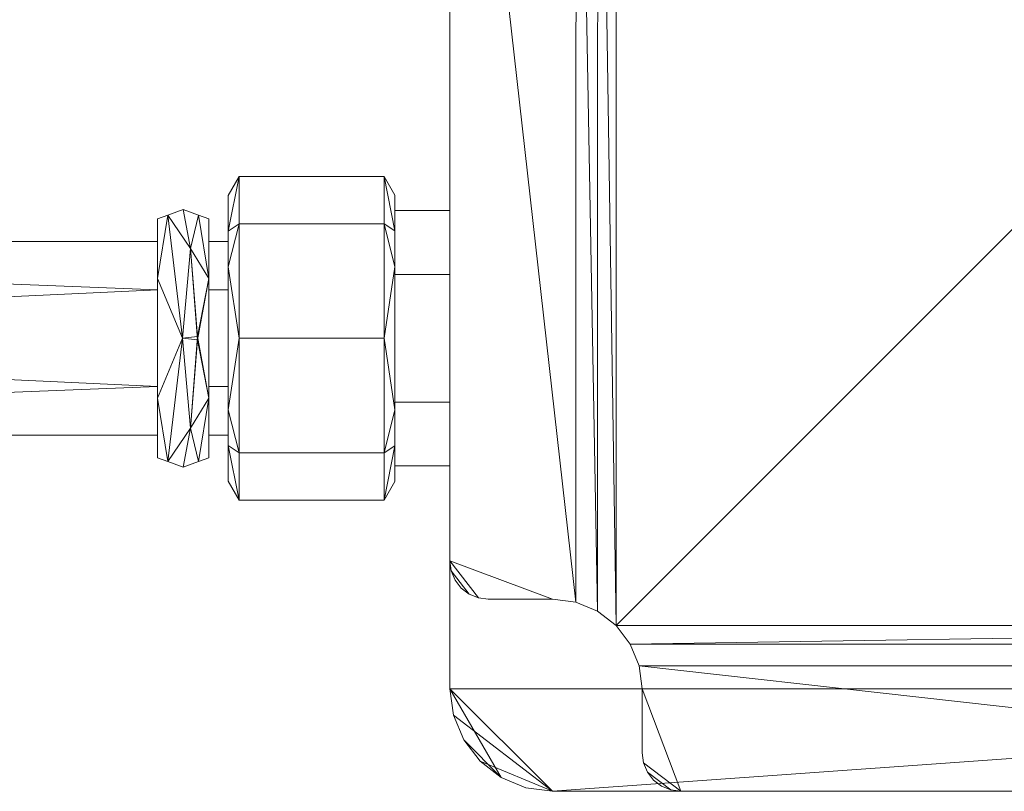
# Model space of a CAD drawing. Header units: millimetres. Extents: x -510 to 60, y -390 to 32.
# Tile 3 of 13: x -94 to -17, y -390 to -330. Entities that reach past the tile are written whole.
import ezdxf

# ---------------------------------------------------------------- set-up
doc = ezdxf.new("R2010")
doc.units = ezdxf.units.MM
doc.layers.add('M-520-M_DRAINAGE_FW', color=2, linetype='Continuous', lineweight=30)

# ---------------------------------------------------------------- blocks, each defined once
blk = doc.blocks.new('AmericanStandard_SensorFaucet_LineSensorTechnology__FFAS8508-A00500BC0_ - Line-sensor Technology In-wall Sensor Faucet-4506-3D View 1')
at = {"layer": 'M-520-M_DRAINAGE_FW', "lineweight": 9}
mesh = blk.add_polyface(dxfattribs=at)
corners = [(42.019, -270, 91.89), (-42.028, -270, 91.89), (-42.797, -270.101, 91.89), (-43.514, -270.398, 91.89), (-44.129, -270.871, 91.89), (-44.602, -271.486, 91.89), (-44.899, -272.203, 91.89), (-45, -272.972, 91.89), (-45, -278.366, 91.89), (-45.237, -280.168, 91.89), (-45.933, -281.847, 91.89), (-47.039, -283.289, 91.89), (-48.481, -284.395, 91.89), (-50.16, -285.091, 91.89), (-51.962, -285.328, 91.89), (-56.981, -285.328, 91.89), (-57.763, -285.431, 91.89), (-58.491, -285.732, 91.89), (-59.116, -286.212, 91.89), (-59.596, -286.837, 91.89), (-59.897, -287.565, 91.89), (-60, -288.347, 91.89), (-60, -372.365, 91.89), (-59.898, -373.138, 91.89), (-59.6, -373.858, 91.89), (-59.126, -374.476, 91.89), (-58.507, -374.951, 91.89), (-57.787, -375.249, 91.89), (-57.015, -375.351, 91.89), (-51.994, -375.351, 91.89), (-50.184, -375.589, 91.89), (-48.497, -376.288, 91.89), (-47.048, -377.399, 91.89), (-45.937, -378.847, 91.89), (-45.238, -380.534, 91.89), (-45, -382.344, 91.89), (-45, -387.323, 91.89), (-44.898, -388.1, 91.89), (-44.598, -388.823, 91.89), (-44.121, -389.445, 91.89), (-43.5, -389.921, 91.89), (-42.776, -390.221, 91.89), (-42, -390.323, 91.89), (41.971, -390.323, 91.89), (42.755, -390.22, 91.89), (43.485, -389.918, 91.89), (44.113, -389.436, 91.89), (44.594, -388.809, 91.89), (44.897, -388.078, 91.89), (45, -387.294, 91.89), (45, -382.351, 91.89), (45.239, -380.539, 91.89), (45.938, -378.851, 91.89), (47.05, -377.401, 91.89), (48.5, -376.288, 91.89), (50.188, -375.589, 91.89), (52, -375.351, 91.89), (57.032, -375.351, 91.89), (57.8, -375.249, 91.89), (58.516, -374.953, 91.89), (59.131, -374.481, 91.89), (59.602, -373.867, 91.89), (59.899, -373.151, 91.89), (60, -372.383, 91.89), (60, -288.328, 91.89), (59.898, -287.552, 91.89), (59.598, -286.828, 91.89), (59.121, -286.207, 91.89), (58.5, -285.73, 91.89), (57.776, -285.43, 91.89), (57, -285.328, 91.89), (51.965, -285.328, 91.89), (50.162, -285.091, 91.89), (48.483, -284.395, 91.89), (47.04, -283.288, 91.89), (45.933, -281.845, 91.89), (45.237, -280.166, 91.89), (45, -278.363, 91.89), (45, -272.981, 91.89), (44.898, -272.209, 91.89), (44.601, -271.49, 91.89), (44.127, -270.873, 91.89), (43.51, -270.399, 91.89), (42.791, -270.102, 91.89)]
mesh.append_faces([[corners[k] for k in face] for face in [(67, 65, 66), (83, 81, 82), (4, 2, 3), (20, 18, 19)]], dxfattribs={"vtx0": -1})
mesh.append_faces([[corners[k] for k in face] for face in [(78, 0, 77), (54, 73, 53)]], dxfattribs={"vtx0": -1, "vtx1": -1})
mesh.append_faces([[corners[k] for k in face] for face in [(74, 32, 53, 73)]], dxfattribs={"vtx0": -1, "vtx1": -1, "vtx2": -1})
mesh.append_faces([[corners[k] for k in face] for face in [(68, 64, 65, 67), (64, 68, 69), (59, 62, 63, 58), (33, 52, 53, 32), (34, 51, 52, 33), (5, 1, 2, 4), (1, 7, 8), (1, 8, 9, 0), (38, 41, 42, 37), (22, 29, 30, 21)]], dxfattribs={"vtx0": -1, "vtx2": -1})
mesh.append_faces([[corners[k] for k in face] for face in [(64, 71, 72, 55), (43, 50, 51, 34)]], dxfattribs={"vtx0": -1, "vtx2": -1, "vtx3": -1})
mesh.append_faces([[corners[k] for k in face] for face in [(64, 69, 70, 71), (1, 5, 6, 7), (42, 35, 36, 37)]], dxfattribs={"vtx0": -1, "vtx3": -1})
mesh.append_faces([[corners[k] for k in face] for face in [(46, 47, 44, 45), (25, 26, 23, 24)]], dxfattribs={"vtx1": -1})
mesh.append_faces([[corners[k] for k in face] for face in [(79, 80, 0, 78), (57, 58, 63, 56), (49, 50, 43, 48), (14, 15, 21), (16, 17, 21, 15), (30, 31, 13), (28, 29, 22, 27)]], dxfattribs={"vtx1": -1, "vtx2": -1})
mesh.append_faces([[corners[k] for k in face] for face in [(76, 77, 0, 9), (11, 12, 32, 74), (13, 14, 21, 30)]], dxfattribs={"vtx1": -1, "vtx2": -1, "vtx3": -1})
mesh.append_faces([[corners[k] for k in face] for face in [(72, 73, 54, 55), (80, 81, 83, 0), (74, 75, 10, 11), (75, 76, 9, 10), (55, 56, 63, 64), (47, 48, 43, 44), (12, 13, 31, 32), (17, 18, 20, 21), (34, 35, 42, 43), (22, 23, 26, 27)]], dxfattribs={"vtx1": -1, "vtx3": -1})
mesh.append_faces([[corners[k] for k in face] for face in [(60, 61, 62, 59), (39, 40, 41, 38)]], dxfattribs={"vtx2": -1})
mesh = blk.add_polyface(dxfattribs=at)
corners = [(42.019, -270, 85.033), (42.791, -270.102, 85.033), (43.51, -270.399, 85.033), (44.127, -270.873, 85.033), (44.601, -271.49, 85.033), (44.898, -272.209, 85.033), (45, -272.981, 85.033), (45, -278.363, 85.033), (45.237, -280.166, 85.033), (45.933, -281.845, 85.033), (47.04, -283.288, 85.033), (48.483, -284.395, 85.033), (50.162, -285.091, 85.033), (51.965, -285.328, 85.033), (57, -285.328, 85.033), (57.776, -285.43, 85.033), (58.5, -285.73, 85.033), (59.121, -286.207, 85.033), (59.598, -286.828, 85.033), (59.898, -287.552, 85.033), (60, -288.328, 85.033), (60, -372.383, 85.033), (59.899, -373.151, 85.033), (59.602, -373.867, 85.033), (59.131, -374.481, 85.033), (58.516, -374.953, 85.033), (57.8, -375.249, 85.033), (57.032, -375.351, 85.033), (52, -375.351, 85.033), (50.188, -375.589, 85.033), (48.5, -376.288, 85.033), (47.05, -377.401, 85.033), (45.938, -378.851, 85.033), (45.239, -380.539, 85.033), (45, -382.351, 85.033), (45, -387.294, 85.033), (44.897, -388.078, 85.033), (44.594, -388.809, 85.033), (44.113, -389.436, 85.033), (43.485, -389.918, 85.033), (42.755, -390.22, 85.033), (41.971, -390.323, 85.033), (-42, -390.323, 85.033), (-42.776, -390.221, 85.033), (-43.5, -389.921, 85.033), (-44.121, -389.445, 85.033), (-44.598, -388.823, 85.033), (-44.898, -388.1, 85.033), (-45, -387.323, 85.033), (-45, -382.344, 85.033), (-45.238, -380.534, 85.033), (-45.937, -378.847, 85.033), (-47.048, -377.399, 85.033), (-48.497, -376.288, 85.033), (-50.184, -375.589, 85.033), (-51.994, -375.351, 85.033), (-57.015, -375.351, 85.033), (-57.787, -375.249, 85.033), (-58.507, -374.951, 85.033), (-59.126, -374.476, 85.033), (-59.6, -373.858, 85.033), (-59.898, -373.138, 85.033), (-60, -372.365, 85.033), (-60, -288.347, 85.033), (-59.897, -287.565, 85.033), (-59.596, -286.837, 85.033), (-59.116, -286.212, 85.033), (-58.491, -285.732, 85.033), (-57.763, -285.431, 85.033), (-56.981, -285.328, 85.033), (-51.962, -285.328, 85.033), (-50.16, -285.091, 85.033), (-48.481, -284.395, 85.033), (-47.039, -283.289, 85.033), (-45.933, -281.847, 85.033), (-45.237, -280.168, 85.033), (-45, -278.366, 85.033), (-45, -272.972, 85.033), (-44.899, -272.203, 85.033), (-44.602, -271.486, 85.033), (-44.129, -270.871, 85.033), (-43.514, -270.398, 85.033), (-42.797, -270.101, 85.033), (-42.028, -270, 85.033)]
mesh.append_faces([[corners[k] for k in face] for face in [(66, 64, 65), (82, 80, 81), (3, 1, 2), (19, 17, 18)]], dxfattribs={"vtx0": -1})
mesh.append_faces([[corners[k] for k in face] for face in [(77, 83, 76)]], dxfattribs={"vtx0": -1, "vtx1": -1})
mesh.append_faces([[corners[k] for k in face] for face in [(67, 63, 64, 66), (63, 67, 68), (58, 61, 62, 57), (42, 49, 50, 41), (4, 0, 1, 3), (0, 6, 7), (75, 8, 9), (37, 40, 41, 36), (21, 28, 29, 20), (51, 31, 32)]], dxfattribs={"vtx0": -1, "vtx2": -1})
mesh.append_faces([[corners[k] for k in face] for face in [(63, 70, 71, 54), (31, 51, 52, 10), (0, 7, 8, 75)]], dxfattribs={"vtx0": -1, "vtx2": -1, "vtx3": -1})
mesh.append_faces([[corners[k] for k in face] for face in [(63, 68, 69, 70), (0, 4, 5, 6), (41, 34, 35, 36)]], dxfattribs={"vtx0": -1, "vtx3": -1})
mesh.append_faces([[corners[k] for k in face] for face in [(45, 46, 43, 44), (24, 25, 22, 23)]], dxfattribs={"vtx1": -1})
mesh.append_faces([[corners[k] for k in face] for face in [(78, 79, 83, 77), (56, 57, 62, 55), (48, 49, 42, 47), (10, 11, 31), (13, 14, 20), (15, 16, 20, 14), (29, 30, 12), (27, 28, 21, 26)]], dxfattribs={"vtx1": -1, "vtx2": -1})
mesh.append_faces([[corners[k] for k in face] for face in [(73, 74, 10, 52), (12, 13, 20, 29), (33, 34, 41, 50)]], dxfattribs={"vtx1": -1, "vtx2": -1, "vtx3": -1})
mesh.append_faces([[corners[k] for k in face] for face in [(71, 72, 53, 54), (79, 80, 82, 83), (75, 76, 83, 0), (74, 75, 9, 10), (72, 73, 52, 53), (54, 55, 62, 63), (50, 51, 32, 33), (46, 47, 42, 43), (11, 12, 30, 31), (16, 17, 19, 20), (21, 22, 25, 26)]], dxfattribs={"vtx1": -1, "vtx3": -1})
mesh.append_faces([[corners[k] for k in face] for face in [(59, 60, 61, 58), (38, 39, 40, 37)]], dxfattribs={"vtx2": -1})
mesh = blk.add_polyface(dxfattribs=at)
corners = [(52, -270, 85.033), (-51.996, -270, 85.033), (-54.068, -270.273, 85.033), (-55.998, -271.072, 85.033), (-57.656, -272.344, 85.033), (-58.928, -274.002, 85.033), (-59.727, -275.932, 85.033), (-60, -278.004, 85.033), (-60, -382.323, 85.033), (-59.727, -384.394, 85.033), (-58.928, -386.323, 85.033), (-57.657, -387.98, 85.033), (-56, -389.252, 85.033), (-54.071, -390.051, 85.033), (-52, -390.323, 85.033), (52, -390.323, 85.033), (54.071, -390.051, 85.033), (56, -389.252, 85.033), (57.657, -387.98, 85.033), (58.928, -386.323, 85.033), (59.727, -384.394, 85.033), (60, -382.323, 85.033), (60, -278, 85.033), (59.727, -275.929, 85.033), (58.928, -274, 85.033), (57.657, -272.343, 85.033), (56, -271.072, 85.033), (54.071, -270.273, 85.033)]
mesh.append_faces([[corners[k] for k in face] for face in [(1, 6, 7, 22)]], dxfattribs={"vtx0": -1, "vtx2": -1, "vtx3": -1})
mesh.append_faces([[corners[k] for k in face] for face in [(22, 27, 0, 1), (14, 9, 10, 11)]], dxfattribs={"vtx0": -1, "vtx3": -1})
mesh.append_faces([[corners[k] for k in face] for face in [(26, 27, 24, 25)]], dxfattribs={"vtx1": -1})
mesh.append_faces([[corners[k] for k in face] for face in [(17, 18, 21, 16), (15, 16, 21, 14)]], dxfattribs={"vtx1": -1, "vtx2": -1})
mesh.append_faces([[corners[k] for k in face] for face in [(8, 9, 14, 21)]], dxfattribs={"vtx1": -1, "vtx2": -1, "vtx3": -1})
mesh.append_faces([[corners[k] for k in face] for face in [(21, 22, 7, 8)]], dxfattribs={"vtx1": -1, "vtx3": -1})
mesh.append_faces([[corners[k] for k in face] for face in [(19, 20, 21, 18), (4, 5, 6, 3), (12, 13, 14, 11)]], dxfattribs={"vtx2": -1})
mesh.append_faces([[corners[k] for k in face] for face in [(22, 23, 24, 27), (1, 2, 3, 6)]], dxfattribs={"vtx2": -1, "vtx3": -1})
mesh = blk.add_polyface(dxfattribs=at)
corners = [(52, -270), (54.071, -270.273), (56, -271.072), (57.657, -272.343), (58.928, -274), (59.727, -275.929), (60, -278), (60, -382.323), (59.727, -384.394), (58.928, -386.323), (57.657, -387.98), (56, -389.252), (54.071, -390.051), (52, -390.323), (-52, -390.323), (-54.071, -390.051), (-56, -389.252), (-57.657, -387.98), (-58.928, -386.323), (-59.727, -384.394), (-60, -382.323), (-60, -278.004), (-59.727, -275.932), (-58.928, -274.002), (-57.656, -272.344), (-55.998, -271.072), (-54.068, -270.273), (-51.996, -270)]
mesh.append_faces([[corners[k] for k in face] for face in [(4, 2, 3), (11, 8, 9, 10)]], dxfattribs={"vtx0": -1})
mesh.append_faces([[corners[k] for k in face] for face in [(6, 0, 4, 5)]], dxfattribs={"vtx0": -1, "vtx1": -1})
mesh.append_faces([[corners[k] for k in face] for face in [(7, 20, 21, 6), (13, 7, 8), (6, 27, 0)]], dxfattribs={"vtx0": -1, "vtx2": -1})
mesh.append_faces([[corners[k] for k in face] for face in [(16, 18, 19, 20), (8, 11, 12, 13)]], dxfattribs={"vtx0": -1, "vtx3": -1})
mesh.append_faces([[corners[k] for k in face] for face in [(17, 18, 16)]], dxfattribs={"vtx1": -1})
mesh.append_faces([[corners[k] for k in face] for face in [(15, 16, 20, 14)]], dxfattribs={"vtx1": -1, "vtx2": -1})
mesh.append_faces([[corners[k] for k in face] for face in [(21, 22, 27, 6), (13, 14, 20, 7)]], dxfattribs={"vtx1": -1, "vtx2": -1, "vtx3": -1})
mesh.append_faces([[corners[k] for k in face] for face in [(25, 26, 27, 22), (0, 1, 2, 4)]], dxfattribs={"vtx2": -1, "vtx3": -1})
mesh.append_faces([[corners[k] for k in face] for face in [(22, 23, 24, 25)]], dxfattribs={"vtx3": -1})
mesh = blk.add_polyface(dxfattribs=at)
corners = [(-60, -382.323, 85.033), (-60, -278.004, 85.033), (-60, -278.004), (-60, -382.323)]
mesh.append_faces([[corners[k] for k in face] for face in [(3, 0, 1, 2)]])
mesh = blk.add_polyface(dxfattribs=at)
corners = [(-60, -372.365, 91.89), (-60, -288.347, 91.89), (-60, -288.347, 85.033), (-60, -372.365, 85.033)]
mesh.append_faces([[corners[k] for k in face] for face in [(3, 0, 1, 2)]])
mesh = blk.add_polyface(dxfattribs=at)
corners = [(-77.3, -366.137, 15.676), (-77.3, -360.57, 6.033), (-77.3, -349.436, 6.033), (-77.3, -343.868, 15.676), (-76.441, -342.38, 15.676), (-76.441, -346.077, 6.75), (-76.441, -355.003, 3.053), (-76.441, -363.928, 6.75), (-76.441, -367.626, 15.676), (-77.3, -346.652, 10.854), (-77.3, -363.354, 10.854), (-77.3, -355.003, 6.033)]
mesh.append_faces([[corners[k] for k in face] for face in [(8, 10, 7), (7, 1, 6), (6, 2, 5)]], dxfattribs={"vtx0": -1, "vtx1": -1})
mesh.append_faces([[corners[k] for k in face] for face in [(5, 2, 9), (9, 4, 5)]], dxfattribs={"vtx0": -1, "vtx2": -1})
mesh.append_faces([[corners[k] for k in face] for face in [(6, 1, 11, 2)]], dxfattribs={"vtx0": -1, "vtx3": -1})
mesh.append_faces([[corners[k] for k in face] for face in [(10, 1, 7)]], dxfattribs={"vtx1": -1, "vtx2": -1})
mesh.append_faces([[corners[k] for k in face] for face in [(9, 3, 4), (8, 0, 10)]], dxfattribs={"vtx2": -1})
mesh = blk.add_polyface(dxfattribs=at)
corners = [(-77.3, -343.868, 15.676), (-77.3, -349.436, 25.318), (-77.3, -360.57, 25.318), (-77.3, -366.137, 15.676), (-76.441, -367.626, 15.676), (-76.441, -363.928, 24.601), (-76.441, -355.003, 28.299), (-76.441, -346.077, 24.601), (-76.441, -342.38, 15.676), (-77.3, -363.354, 20.497), (-77.3, -346.652, 20.497), (-77.3, -355.003, 25.318)]
mesh.append_faces([[corners[k] for k in face] for face in [(8, 10, 7), (7, 1, 6), (6, 2, 5)]], dxfattribs={"vtx0": -1, "vtx1": -1})
mesh.append_faces([[corners[k] for k in face] for face in [(5, 2, 9), (9, 4, 5)]], dxfattribs={"vtx0": -1, "vtx2": -1})
mesh.append_faces([[corners[k] for k in face] for face in [(6, 1, 11, 2)]], dxfattribs={"vtx0": -1, "vtx3": -1})
mesh.append_faces([[corners[k] for k in face] for face in [(10, 1, 7)]], dxfattribs={"vtx1": -1, "vtx2": -1})
mesh.append_faces([[corners[k] for k in face] for face in [(9, 3, 4), (8, 0, 10)]], dxfattribs={"vtx2": -1})
mesh = blk.add_polyface(dxfattribs=at)
corners = [(-76.441, -367.626, 15.676), (-76.441, -363.928, 6.75), (-76.441, -355.003, 3.053), (-76.441, -346.077, 6.75), (-76.441, -342.38, 15.676), (-65.139, -342.38, 15.676), (-65.139, -346.077, 6.75), (-65.139, -355.003, 3.053), (-65.139, -363.928, 6.75), (-65.139, -367.626, 15.676)]
mesh.append_faces([[corners[k] for k in face] for face in [(1, 8, 9, 0)]], dxfattribs={"vtx0": -1})
mesh.append_faces([[corners[k] for k in face] for face in [(3, 6, 7, 2), (8, 1, 2, 7)]], dxfattribs={"vtx0": -1, "vtx2": -1})
mesh.append_faces([[corners[k] for k in face] for face in [(4, 5, 6, 3)]], dxfattribs={"vtx2": -1})
mesh = blk.add_polyface(dxfattribs=at)
corners = [(-76.441, -342.38, 15.676), (-76.441, -346.077, 24.601), (-76.441, -355.003, 28.299), (-76.441, -363.928, 24.601), (-76.441, -367.626, 15.676), (-65.139, -367.626, 15.676), (-65.139, -363.928, 24.601), (-65.139, -355.003, 28.299), (-65.139, -346.077, 24.601), (-65.139, -342.38, 15.676)]
mesh.append_faces([[corners[k] for k in face] for face in [(1, 8, 9, 0)]], dxfattribs={"vtx0": -1})
mesh.append_faces([[corners[k] for k in face] for face in [(3, 6, 7, 2), (8, 1, 2, 7)]], dxfattribs={"vtx0": -1, "vtx2": -1})
mesh.append_faces([[corners[k] for k in face] for face in [(4, 5, 6, 3)]], dxfattribs={"vtx2": -1})
mesh = blk.add_polyface(dxfattribs=at)
corners = [(-65.139, -367.626, 15.676), (-65.139, -363.928, 6.75), (-65.139, -355.003, 3.053), (-65.139, -346.077, 6.75), (-65.139, -342.38, 15.676), (-64.297, -343.839, 15.676), (-64.297, -349.421, 6.007), (-64.297, -360.585, 6.007), (-64.297, -366.167, 15.676), (-64.297, -346.63, 10.842), (-64.297, -363.376, 10.842), (-64.297, -355.003, 6.007)]
mesh.append_faces([[corners[k] for k in face] for face in [(9, 4, 5), (0, 10, 8)]], dxfattribs={"vtx0": -1})
mesh.append_faces([[corners[k] for k in face] for face in [(4, 9, 3), (2, 7, 1)]], dxfattribs={"vtx0": -1, "vtx1": -1})
mesh.append_faces([[corners[k] for k in face] for face in [(1, 7, 10)]], dxfattribs={"vtx0": -1, "vtx2": -1})
mesh.append_faces([[corners[k] for k in face] for face in [(2, 6, 11, 7)]], dxfattribs={"vtx0": -1, "vtx3": -1})
mesh.append_faces([[corners[k] for k in face] for face in [(9, 6, 3), (2, 3, 6), (0, 1, 10)]], dxfattribs={"vtx1": -1, "vtx2": -1})
mesh = blk.add_polyface(dxfattribs=at)
corners = [(-65.139, -342.38, 15.676), (-65.139, -346.077, 24.601), (-65.139, -355.003, 28.299), (-65.139, -363.928, 24.601), (-65.139, -367.626, 15.676), (-64.297, -366.167, 15.676), (-64.297, -360.585, 25.344), (-64.297, -349.421, 25.344), (-64.297, -343.839, 15.676), (-64.297, -363.376, 20.51), (-64.297, -346.63, 20.51), (-64.297, -355.003, 25.344)]
mesh.append_faces([[corners[k] for k in face] for face in [(9, 4, 5), (0, 10, 8)]], dxfattribs={"vtx0": -1})
mesh.append_faces([[corners[k] for k in face] for face in [(4, 9, 3), (2, 7, 1)]], dxfattribs={"vtx0": -1, "vtx1": -1})
mesh.append_faces([[corners[k] for k in face] for face in [(1, 7, 10)]], dxfattribs={"vtx0": -1, "vtx2": -1})
mesh.append_faces([[corners[k] for k in face] for face in [(2, 6, 11, 7)]], dxfattribs={"vtx0": -1, "vtx3": -1})
mesh.append_faces([[corners[k] for k in face] for face in [(9, 6, 3), (2, 3, 6), (0, 1, 10)]], dxfattribs={"vtx1": -1, "vtx2": -1})
mesh = blk.add_polyface(dxfattribs=at)
corners = [(-77.3, -362.543, 15.676), (-77.3, -358.773, 9.146), (-77.3, -351.233, 9.146), (-77.3, -347.463, 15.676), (-77.3, -343.868, 15.676), (-77.3, -349.436, 6.033), (-77.3, -360.57, 6.033), (-77.3, -366.137, 15.676)]
mesh.append_faces([[corners[k] for k in face] for face in [(6, 1, 2, 5)]], dxfattribs={"vtx0": -1, "vtx2": -1})
mesh.append_faces([[corners[k] for k in face] for face in [(3, 4, 5, 2)]], dxfattribs={"vtx2": -1})
mesh.append_faces([[corners[k] for k in face] for face in [(6, 7, 0, 1)]], dxfattribs={"vtx3": -1})
mesh = blk.add_polyface(dxfattribs=at)
corners = [(-77.3, -347.463, 15.676), (-77.3, -351.233, 22.205), (-77.3, -358.773, 22.205), (-77.3, -362.543, 15.676), (-77.3, -366.137, 15.676), (-77.3, -360.57, 25.318), (-77.3, -349.436, 25.318), (-77.3, -343.868, 15.676)]
mesh.append_faces([[corners[k] for k in face] for face in [(5, 2, 3, 4)]], dxfattribs={"vtx0": -1})
mesh.append_faces([[corners[k] for k in face] for face in [(0, 1, 6, 7)]], dxfattribs={"vtx1": -1})
mesh.append_faces([[corners[k] for k in face] for face in [(1, 2, 5, 6)]], dxfattribs={"vtx1": -1, "vtx3": -1})
mesh = blk.add_polyface(dxfattribs=at)
corners = [(-64.297, -366.167, 15.676), (-64.297, -360.585, 6.007), (-64.297, -349.421, 6.007), (-64.297, -343.839, 15.676), (-64.297, -345.048, 15.676), (-64.297, -350.025, 7.054), (-64.297, -359.98, 7.054), (-64.297, -364.958, 15.676)]
mesh.append_faces([[corners[k] for k in face] for face in [(5, 6, 1, 2)]], dxfattribs={"vtx1": -1, "vtx3": -1})
mesh.append_faces([[corners[k] for k in face] for face in [(7, 0, 1, 6)]], dxfattribs={"vtx2": -1})
mesh.append_faces([[corners[k] for k in face] for face in [(2, 3, 4, 5)]], dxfattribs={"vtx3": -1})
mesh = blk.add_polyface(dxfattribs=at)
corners = [(-64.297, -343.839, 15.676), (-64.297, -349.421, 25.344), (-64.297, -360.585, 25.344), (-64.297, -366.167, 15.676), (-64.297, -364.958, 15.676), (-64.297, -359.98, 24.297), (-64.297, -350.025, 24.297), (-64.297, -345.048, 15.676)]
mesh.append_faces([[corners[k] for k in face] for face in [(1, 6, 7, 0)]], dxfattribs={"vtx0": -1})
mesh.append_faces([[corners[k] for k in face] for face in [(2, 5, 6, 1)]], dxfattribs={"vtx0": -1, "vtx2": -1})
mesh.append_faces([[corners[k] for k in face] for face in [(4, 5, 2, 3)]], dxfattribs={"vtx1": -1})
mesh = blk.add_polyface(dxfattribs=at)
corners = [(-82.8, -364.313, 15.676), (-82.8, -359.658, 7.613), (-82.8, -350.348, 7.613), (-82.8, -345.692, 15.676), (-80.8, -344.958, 15.676), (-78.8, -345.692, 15.676), (-78.8, -350.348, 7.613), (-78.8, -359.658, 7.613), (-78.8, -364.313, 15.676), (-80.8, -365.047, 15.676), (-80.865, -355.003, 5.632), (-79.597, -345.4, 15.676), (-79.597, -364.606, 15.676), (-80.229, -347.999, 8.55), (-82.003, -345.4, 15.676), (-80.229, -362.006, 8.55), (-82.003, -364.606, 15.676), (-79.673, -354.872, 5.845)]
mesh.append_faces([[corners[k] for k in face] for face in [(1, 16, 0)]], dxfattribs={"vtx0": -1})
mesh.append_faces([[corners[k] for k in face] for face in [(4, 13, 14), (2, 10, 1), (9, 15, 12)]], dxfattribs={"vtx0": -1, "vtx1": -1})
mesh.append_faces([[corners[k] for k in face] for face in [(6, 17, 13), (15, 10, 17), (10, 14, 13), (6, 13, 11), (10, 13, 17), (12, 15, 7), (2, 14, 10), (10, 16, 1), (15, 16, 10), (15, 17, 7)]], dxfattribs={"vtx0": -1, "vtx1": -1, "vtx2": -1})
mesh.append_faces([[corners[k] for k in face] for face in [(15, 9, 16)]], dxfattribs={"vtx0": -1, "vtx2": -1})
mesh.append_faces([[corners[k] for k in face] for face in [(6, 7, 17), (4, 11, 13)]], dxfattribs={"vtx1": -1, "vtx2": -1})
mesh.append_faces([[corners[k] for k in face] for face in [(7, 8, 12), (2, 3, 14), (11, 5, 6)]], dxfattribs={"vtx2": -1})
mesh = blk.add_polyface(dxfattribs=at)
corners = [(-82.8, -345.692, 15.676), (-82.8, -350.348, 23.739), (-82.8, -359.658, 23.739), (-82.8, -364.313, 15.676), (-80.8, -365.047, 15.676), (-78.8, -364.313, 15.676), (-78.8, -359.658, 23.739), (-78.8, -350.348, 23.739), (-78.8, -345.692, 15.676), (-80.8, -344.958, 15.676), (-80.865, -355.003, 25.72), (-79.597, -364.606, 15.676), (-79.597, -345.4, 15.676), (-82.003, -345.4, 15.676), (-80.229, -362.006, 22.802), (-82.003, -364.606, 15.676), (-80.229, -347.999, 22.802), (-79.673, -355.134, 25.506)]
mesh.append_faces([[corners[k] for k in face] for face in [(1, 13, 0)]], dxfattribs={"vtx0": -1})
mesh.append_faces([[corners[k] for k in face] for face in [(13, 16, 9), (4, 14, 15), (2, 10, 1), (9, 16, 12)]], dxfattribs={"vtx0": -1, "vtx1": -1})
mesh.append_faces([[corners[k] for k in face] for face in [(6, 17, 14), (10, 15, 14), (6, 14, 11), (10, 14, 17), (16, 10, 17), (2, 15, 10), (10, 13, 1), (12, 16, 7), (13, 10, 16), (16, 17, 7)]], dxfattribs={"vtx0": -1, "vtx1": -1, "vtx2": -1})
mesh.append_faces([[corners[k] for k in face] for face in [(4, 11, 14), (6, 7, 17)]], dxfattribs={"vtx1": -1, "vtx2": -1})
mesh.append_faces([[corners[k] for k in face] for face in [(7, 8, 12), (11, 5, 6), (2, 3, 15)]], dxfattribs={"vtx2": -1})
mesh = blk.add_polyface(dxfattribs=at)
corners = [(-64.297, -364.958, 15.676), (-64.297, -359.98, 7.054), (-64.297, -350.025, 7.054), (-64.297, -345.048, 15.676), (-60, -345.048, 15.676), (-60, -350.025, 7.054), (-60, -359.98, 7.054), (-60, -364.958, 15.676)]
mesh.append_faces([[corners[k] for k in face] for face in [(1, 6, 7, 0)]], dxfattribs={"vtx0": -1})
mesh.append_faces([[corners[k] for k in face] for face in [(2, 5, 6, 1)]], dxfattribs={"vtx0": -1, "vtx2": -1})
mesh.append_faces([[corners[k] for k in face] for face in [(3, 4, 5, 2)]], dxfattribs={"vtx2": -1})
mesh = blk.add_polyface(dxfattribs=at)
corners = [(-64.297, -345.048, 15.676), (-64.297, -350.025, 24.297), (-64.297, -359.98, 24.297), (-64.297, -364.958, 15.676), (-60, -364.958, 15.676), (-60, -359.98, 24.297), (-60, -350.025, 24.297), (-60, -345.048, 15.676)]
mesh.append_faces([[corners[k] for k in face] for face in [(1, 6, 7, 0)]], dxfattribs={"vtx0": -1})
mesh.append_faces([[corners[k] for k in face] for face in [(2, 5, 6, 1)]], dxfattribs={"vtx0": -1, "vtx2": -1})
mesh.append_faces([[corners[k] for k in face] for face in [(3, 4, 5, 2)]], dxfattribs={"vtx2": -1})
mesh = blk.add_polyface(dxfattribs=at)
corners = [(-60, -364.958, 15.676), (-60, -359.98, 7.054), (-60, -350.025, 7.054), (-60, -345.048, 15.676), (-60, -355.003, 15.676)]
mesh.append_faces([[corners[k] for k in face] for face in [(2, 3, 4)]], dxfattribs={"vtx2": -1})
mesh.append_faces([[corners[k] for k in face] for face in [(4, 0, 1, 2)]], dxfattribs={"vtx3": -1})
mesh = blk.add_polyface(dxfattribs=at)
corners = [(-60, -345.048, 15.676), (-60, -350.025, 24.297), (-60, -359.98, 24.297), (-60, -364.958, 15.676), (-60, -355.003, 15.676)]
mesh.append_faces([[corners[k] for k in face] for face in [(0, 1, 4)]], dxfattribs={"vtx1": -1})
mesh.append_faces([[corners[k] for k in face] for face in [(2, 3, 4, 1)]], dxfattribs={"vtx2": -1})
mesh = blk.add_polyface(dxfattribs=at)
corners = [(-82.8, -362.543, 15.676), (-82.8, -358.773, 9.146), (-82.8, -351.233, 9.146), (-82.8, -347.463, 15.676), (-82.8, -345.692, 15.676), (-82.8, -350.348, 7.613), (-82.8, -359.658, 7.613), (-82.8, -364.313, 15.676)]
mesh.append_faces([[corners[k] for k in face] for face in [(6, 1, 2, 5)]], dxfattribs={"vtx0": -1, "vtx2": -1})
mesh.append_faces([[corners[k] for k in face] for face in [(3, 4, 5, 2)]], dxfattribs={"vtx2": -1})
mesh.append_faces([[corners[k] for k in face] for face in [(6, 7, 0, 1)]], dxfattribs={"vtx3": -1})
mesh = blk.add_polyface(dxfattribs=at)
corners = [(-82.8, -347.463, 15.676), (-82.8, -351.233, 22.205), (-82.8, -358.773, 22.205), (-82.8, -362.543, 15.676), (-82.8, -364.313, 15.676), (-82.8, -359.658, 23.739), (-82.8, -350.348, 23.739), (-82.8, -345.692, 15.676)]
mesh.append_faces([[corners[k] for k in face] for face in [(5, 2, 3, 4)]], dxfattribs={"vtx0": -1})
mesh.append_faces([[corners[k] for k in face] for face in [(0, 1, 6, 7)]], dxfattribs={"vtx1": -1})
mesh.append_faces([[corners[k] for k in face] for face in [(1, 2, 5, 6)]], dxfattribs={"vtx1": -1, "vtx3": -1})
mesh = blk.add_polyface(dxfattribs=at)
corners = [(-78.8, -364.313, 15.676), (-78.8, -359.658, 7.613), (-78.8, -350.348, 7.613), (-78.8, -345.692, 15.676), (-78.8, -347.463, 15.676), (-78.8, -351.233, 9.146), (-78.8, -358.773, 9.146), (-78.8, -362.543, 15.676)]
mesh.append_faces([[corners[k] for k in face] for face in [(5, 6, 1, 2)]], dxfattribs={"vtx1": -1, "vtx3": -1})
mesh.append_faces([[corners[k] for k in face] for face in [(7, 0, 1, 6)]], dxfattribs={"vtx2": -1})
mesh.append_faces([[corners[k] for k in face] for face in [(2, 3, 4, 5)]], dxfattribs={"vtx3": -1})
mesh = blk.add_polyface(dxfattribs=at)
corners = [(-78.8, -345.692, 15.676), (-78.8, -350.348, 23.739), (-78.8, -359.658, 23.739), (-78.8, -364.313, 15.676), (-78.8, -362.543, 15.676), (-78.8, -358.773, 22.205), (-78.8, -351.233, 22.205), (-78.8, -347.463, 15.676)]
mesh.append_faces([[corners[k] for k in face] for face in [(1, 6, 7, 0)]], dxfattribs={"vtx0": -1})
mesh.append_faces([[corners[k] for k in face] for face in [(2, 5, 6, 1)]], dxfattribs={"vtx0": -1, "vtx2": -1})
mesh.append_faces([[corners[k] for k in face] for face in [(4, 5, 2, 3)]], dxfattribs={"vtx1": -1})
mesh = blk.add_polyface(dxfattribs=at)
corners = [(-477.504, -362.543, 15.676), (-477.504, -358.773, 9.146), (-477.504, -351.233, 9.146), (-477.504, -347.463, 15.676), (-82.8, -347.463, 15.676), (-82.8, -351.233, 9.146), (-82.8, -358.773, 9.146), (-82.8, -362.543, 15.676), (-274.555, -362.543, 15.676), (-280.152, -347.463, 15.676), (-178.678, -347.463, 15.676), (-381.626, -362.543, 15.676), (-381.626, -347.463, 15.676), (-178.678, -362.543, 15.676), (-396.645, -355.003, 8.136), (-163.658, -355.003, 8.136), (-429.565, -362.543, 15.676), (-328.091, -362.543, 15.676), (-301.323, -355.115, 8.137), (-229.415, -350.796, 9.418), (-220.321, -359.397, 9.548), (-330.889, -347.463, 15.676), (-229.415, -347.463, 15.676)]
mesh.append_faces([[corners[k] for k in face] for face in [(1, 16, 0)]], dxfattribs={"vtx0": -1})
mesh.append_faces([[corners[k] for k in face] for face in [(6, 15, 5), (21, 14, 12)]], dxfattribs={"vtx0": -1, "vtx1": -1})
mesh.append_faces([[corners[k] for k in face] for face in [(20, 18, 19), (2, 12, 14), (14, 16, 1), (10, 15, 19), (15, 10, 5), (6, 13, 15), (15, 20, 19), (14, 21, 18), (14, 18, 17), (15, 13, 20), (18, 9, 19), (18, 20, 8)]], dxfattribs={"vtx0": -1, "vtx1": -1, "vtx2": -1})
mesh.append_faces([[corners[k] for k in face] for face in [(18, 8, 17)]], dxfattribs={"vtx0": -1, "vtx2": -1})
mesh.append_faces([[corners[k] for k in face] for face in [(14, 17, 11, 16), (19, 9, 22, 10)]], dxfattribs={"vtx0": -1, "vtx3": -1})
mesh.append_faces([[corners[k] for k in face] for face in [(4, 5, 10)]], dxfattribs={"vtx1": -1})
mesh.append_faces([[corners[k] for k in face] for face in [(1, 2, 14), (13, 8, 20), (21, 9, 18)]], dxfattribs={"vtx1": -1, "vtx2": -1})
mesh.append_faces([[corners[k] for k in face] for face in [(6, 7, 13), (2, 3, 12)]], dxfattribs={"vtx2": -1})
mesh = blk.add_polyface(dxfattribs=at)
corners = [(-477.504, -347.463, 15.676), (-477.504, -351.233, 22.205), (-477.504, -358.773, 22.205), (-477.504, -362.543, 15.676), (-82.8, -362.543, 15.676), (-82.8, -358.773, 22.205), (-82.8, -351.233, 22.205), (-82.8, -347.463, 15.676), (-274.555, -347.463, 15.676), (-280.152, -362.543, 15.676), (-178.678, -362.543, 15.676), (-381.626, -347.463, 15.676), (-381.626, -362.543, 15.676), (-178.678, -347.463, 15.676), (-396.645, -355.003, 23.215), (-163.658, -355.003, 23.215), (-429.565, -347.463, 15.676), (-328.091, -347.463, 15.676), (-301.323, -354.891, 23.215), (-229.415, -359.209, 21.933), (-220.321, -350.609, 21.803), (-330.889, -362.543, 15.676), (-229.415, -362.543, 15.676)]
mesh.append_faces([[corners[k] for k in face] for face in [(5, 10, 4), (1, 16, 0)]], dxfattribs={"vtx0": -1})
mesh.append_faces([[corners[k] for k in face] for face in [(6, 15, 5), (21, 14, 12)]], dxfattribs={"vtx0": -1, "vtx1": -1})
mesh.append_faces([[corners[k] for k in face] for face in [(2, 12, 14), (14, 16, 1), (10, 15, 19), (20, 18, 19), (15, 10, 5), (6, 13, 15), (15, 20, 19), (14, 21, 18), (14, 18, 17), (15, 13, 20), (18, 9, 19), (18, 20, 8)]], dxfattribs={"vtx0": -1, "vtx1": -1, "vtx2": -1})
mesh.append_faces([[corners[k] for k in face] for face in [(14, 17, 11, 16), (19, 9, 22, 10)]], dxfattribs={"vtx0": -1, "vtx3": -1})
mesh.append_faces([[corners[k] for k in face] for face in [(1, 2, 14), (8, 17, 18), (13, 8, 20), (21, 9, 18)]], dxfattribs={"vtx1": -1, "vtx2": -1})
mesh.append_faces([[corners[k] for k in face] for face in [(6, 7, 13), (2, 3, 12)]], dxfattribs={"vtx2": -1})
mesh = blk.add_polyface(dxfattribs=at)
corners = [(-78.8, -362.543, 15.676), (-78.8, -358.773, 9.146), (-78.8, -351.233, 9.146), (-78.8, -347.463, 15.676), (-77.3, -347.463, 15.676), (-77.3, -351.233, 9.146), (-77.3, -358.773, 9.146), (-77.3, -362.543, 15.676)]
mesh.append_faces([[corners[k] for k in face] for face in [(1, 6, 7, 0)]], dxfattribs={"vtx0": -1})
mesh.append_faces([[corners[k] for k in face] for face in [(2, 5, 6, 1)]], dxfattribs={"vtx0": -1, "vtx2": -1})
mesh.append_faces([[corners[k] for k in face] for face in [(3, 4, 5, 2)]], dxfattribs={"vtx2": -1})
mesh = blk.add_polyface(dxfattribs=at)
corners = [(-78.8, -347.463, 15.676), (-78.8, -351.233, 22.205), (-78.8, -358.773, 22.205), (-78.8, -362.543, 15.676), (-77.3, -362.543, 15.676), (-77.3, -358.773, 22.205), (-77.3, -351.233, 22.205), (-77.3, -347.463, 15.676)]
mesh.append_faces([[corners[k] for k in face] for face in [(1, 6, 7, 0)]], dxfattribs={"vtx0": -1})
mesh.append_faces([[corners[k] for k in face] for face in [(2, 5, 6, 1)]], dxfattribs={"vtx0": -1, "vtx2": -1})
mesh.append_faces([[corners[k] for k in face] for face in [(3, 4, 5, 2)]], dxfattribs={"vtx2": -1})
mesh = blk.add_polyface(dxfattribs=at)
corners = [(-57.015, -375.351, 91.89), (-57.787, -375.249, 91.89), (-58.507, -374.951, 91.89), (-59.126, -374.476, 91.89), (-59.6, -373.858, 91.89), (-59.898, -373.138, 91.89), (-60, -372.365, 91.89), (-60, -372.365, 85.033), (-59.898, -373.138, 85.033), (-59.6, -373.858, 85.033), (-59.126, -374.476, 85.033), (-58.507, -374.951, 85.033), (-57.787, -375.249, 85.033), (-57.015, -375.351, 85.033)]
mesh.append_faces([[corners[k] for k in face] for face in [(7, 8, 5, 6), (0, 1, 12, 13)]], dxfattribs={"vtx1": -1})
mesh.append_faces([[corners[k] for k in face] for face in [(8, 9, 4, 5), (3, 4, 9, 10), (10, 11, 2, 3), (11, 12, 1, 2)]], dxfattribs={"vtx1": -1, "vtx3": -1})
mesh = blk.add_polyface(dxfattribs=at)
corners = [(-51.994, -375.351, 91.89), (-57.015, -375.351, 91.89), (-57.015, -375.351, 85.033), (-51.994, -375.351, 85.033)]
mesh.append_faces([[corners[k] for k in face] for face in [(3, 0, 1, 2)]])
mesh = blk.add_polyface(dxfattribs=at)
corners = [(-45, -382.344, 91.89), (-45.238, -380.534, 91.89), (-45.937, -378.847, 91.89), (-47.048, -377.399, 91.89), (-48.497, -376.288, 91.89), (-50.184, -375.589, 91.89), (-51.994, -375.351, 91.89), (-51.994, -375.351, 85.033), (-50.184, -375.589, 85.033), (-48.497, -376.288, 85.033), (-47.048, -377.399, 85.033), (-45.937, -378.847, 85.033), (-45.238, -380.534, 85.033), (-45, -382.344, 85.033)]
mesh.append_faces([[corners[k] for k in face] for face in [(0, 1, 12, 13)]], dxfattribs={"vtx1": -1})
mesh.append_faces([[corners[k] for k in face] for face in [(4, 5, 8, 9), (9, 10, 3, 4), (1, 2, 11, 12), (10, 11, 2, 3)]], dxfattribs={"vtx1": -1, "vtx3": -1})
mesh.append_faces([[corners[k] for k in face] for face in [(5, 6, 7, 8)]], dxfattribs={"vtx3": -1})
mesh = blk.add_polyface(dxfattribs=at)
corners = [(-52, -390.323, 85.033), (-54.071, -390.051, 85.033), (-56, -389.252, 85.033), (-57.657, -387.98, 85.033), (-58.928, -386.323, 85.033), (-59.727, -384.394, 85.033), (-60, -382.323, 85.033), (-60, -382.323), (-59.727, -384.394), (-58.928, -386.323), (-57.657, -387.98), (-56, -389.252), (-54.071, -390.051), (-52, -390.323)]
mesh.append_faces([[corners[k] for k in face] for face in [(1, 12, 13, 0)]], dxfattribs={"vtx0": -1})
mesh.append_faces([[corners[k] for k in face] for face in [(9, 4, 5, 8), (2, 11, 12, 1), (11, 2, 3, 10)]], dxfattribs={"vtx0": -1, "vtx2": -1})
mesh.append_faces([[corners[k] for k in face] for face in [(3, 4, 9, 10)]], dxfattribs={"vtx1": -1, "vtx3": -1})
mesh.append_faces([[corners[k] for k in face] for face in [(6, 7, 8, 5)]], dxfattribs={"vtx2": -1})
mesh = blk.add_polyface(dxfattribs=at)
corners = [(-45, -387.323, 91.89), (-45, -382.344, 91.89), (-45, -382.344, 85.033), (-45, -387.323, 85.033)]
mesh.append_faces([[corners[k] for k in face] for face in [(3, 0, 1, 2)]])
mesh = blk.add_polyface(dxfattribs=at)
corners = [(-42, -390.323, 91.89), (-42.776, -390.221, 91.89), (-43.5, -389.921, 91.89), (-44.121, -389.445, 91.89), (-44.598, -388.823, 91.89), (-44.898, -388.1, 91.89), (-45, -387.323, 91.89), (-45, -387.323, 85.033), (-44.898, -388.1, 85.033), (-44.598, -388.823, 85.033), (-44.121, -389.445, 85.033), (-43.5, -389.921, 85.033), (-42.776, -390.221, 85.033), (-42, -390.323, 85.033)]
mesh.append_faces([[corners[k] for k in face] for face in [(7, 8, 5, 6), (0, 1, 12, 13)]], dxfattribs={"vtx1": -1})
mesh.append_faces([[corners[k] for k in face] for face in [(8, 9, 4, 5), (3, 4, 9, 10), (10, 11, 2, 3), (11, 12, 1, 2)]], dxfattribs={"vtx1": -1, "vtx3": -1})
mesh = blk.add_polyface(dxfattribs=at)
corners = [(52, -390.323, 85.033), (-52, -390.323, 85.033), (-52, -390.323), (52, -390.323)]
mesh.append_faces([[corners[k] for k in face] for face in [(3, 0, 1, 2)]])
mesh = blk.add_polyface(dxfattribs=at)
corners = [(41.971, -390.323, 91.89), (-42, -390.323, 91.89), (-42, -390.323, 85.033), (41.971, -390.323, 85.033)]
mesh.append_faces([[corners[k] for k in face] for face in [(3, 0, 1, 2)]])

msp = doc.modelspace()

# ---------------------------------------------------------------- block references
at = {"layer": 'M-520-M_DRAINAGE_FW', "lineweight": 9}
msp.add_blockref('AmericanStandard_SensorFaucet_LineSensorTechnology__FFAS8508-A00500BC0_ - Line-sensor Technology In-wall Sensor Faucet-4506-3D View 1', (0, 0), dxfattribs=at)

doc.saveas('drawing.dxf')
